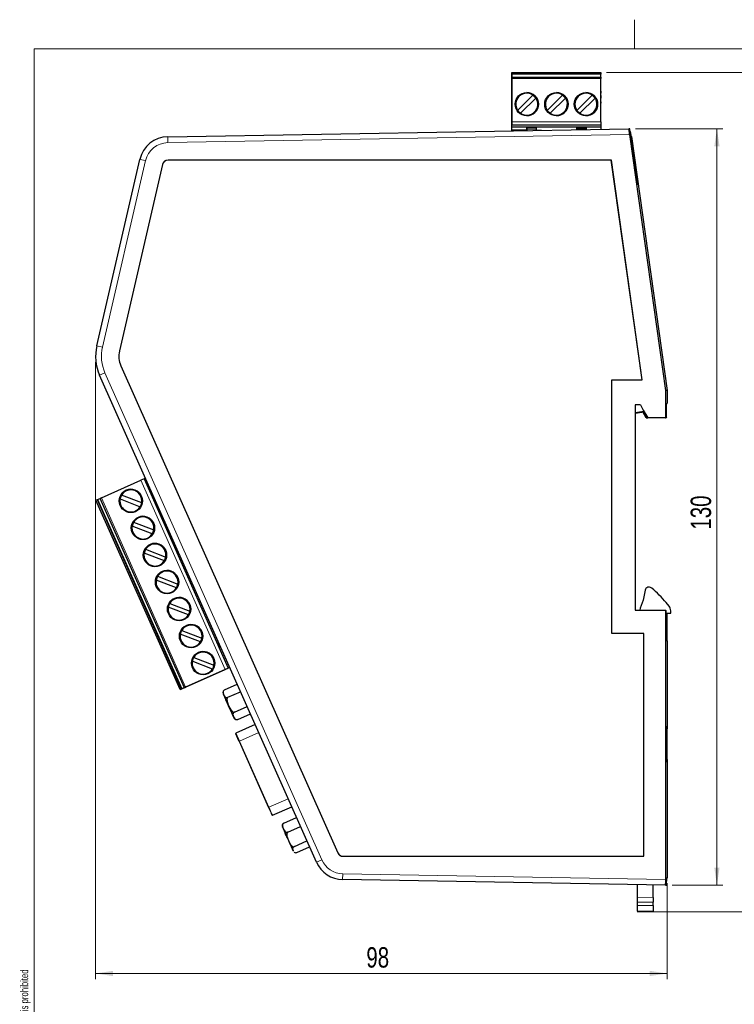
# Model space of a CAD drawing. Header units: millimetres. Extents: x 17 to 414, y 5 to 292.
# Tile 26 of 53: x 17 to 140, y 123 to 292. Entities that reach past the tile are written whole.
import ezdxf

# ---------------------------------------------------------------- set-up
doc = ezdxf.new("R2010")
doc.units = ezdxf.units.MM
doc.styles.add('SLDTEXTSTYLE0', font='TXT', dxfattribs={"width": 0.75})
doc.dimstyles.new('SLDDIMSTYLE0', dxfattribs={"dimtxt": 3.5, "dimasz": 3, "dimexe": 0, "dimexo": 0.0625, "dimgap": 0.875, "dimtad": 1, "dimdec": 1, "dimrnd": 1e-09, "dimzin": 12, "dimdsep": 46, "dimtxsty": 'SLDTEXTSTYLE0', "dimsah": 1, "dimcen": 0.09, "dimadec": 0, "dimazin": 3, "dimtfac": 1, "dimtdec": 1, "dimtofl": 0, "dimtmove": 0, "dimatfit": 3, "dimfxl": 1, "dimfrac": 2, "dimtolj": 1, "dimtzin": 12, "dimarcsym": 0})
doc.dimstyles.new('SLDDIMSTYLE1', dxfattribs={"dimtxt": 3.5, "dimasz": 3, "dimexe": 0, "dimexo": 0.0625, "dimgap": 0.875, "dimtad": 1, "dimdec": 0, "dimrnd": 1e-09, "dimzin": 12, "dimdsep": 46, "dimtxsty": 'SLDTEXTSTYLE0', "dimsah": 1, "dimcen": 0.09, "dimadec": 0, "dimazin": 3, "dimtfac": 1, "dimtofl": 0, "dimtmove": 0, "dimatfit": 3, "dimfxl": 1, "dimfrac": 2, "dimtolj": 1, "dimtzin": 12, "dimarcsym": 0})
doc.dimstyles.new('SLDDIMSTYLE2', dxfattribs={"dimtxt": 3.5, "dimasz": 3, "dimexe": 0, "dimexo": 0.0625, "dimgap": 0.875, "dimtad": 1, "dimdec": 0, "dimrnd": 1e-09, "dimzin": 12, "dimdsep": 46, "dimtxsty": 'SLDTEXTSTYLE0', "dimsah": 1, "dimcen": 0.09, "dimadec": 0, "dimazin": 3, "dimtfac": 1, "dimtdec": 0, "dimtofl": 0, "dimtmove": 0, "dimatfit": 3, "dimfxl": 1, "dimfrac": 2, "dimtolj": 1, "dimtzin": 12, "dimarcsym": 0})

# ---------------------------------------------------------------- blocks, each defined once
blk = doc.blocks.new('_D')
at = {"color": 7, "linetype": 'Continuous', "lineweight": 0}
for p, q in [((118.22, 282.93), (152.23, 282.93)), ((151.23, 138.92), (151.23, 282.93)), ((124.53, 138.92), (152.23, 138.92))]:
    blk.add_line(p, q, dxfattribs=at)
at = {"color": 7, "linetype": 'Continuous', "lineweight": 18}
for points in [[(151.23, 282.93), (150.78, 279.93), (151.68, 279.93)], [(151.23, 138.92), (151.68, 141.92), (150.78, 141.92)]]:
    blk.add_solid(points, dxfattribs=at)
at = {"color": 7, "linetype": 'Continuous', "lineweight": 18, "insert": (146.71, 207.04), "char_height": 3.5, "attachment_point": 1, "rotation": 89.9999, "style": 'SLDTEXTSTYLE0'}
blk.add_mtext('144', dxfattribs=at)
blk = doc.blocks.new('_D_1')
at = {"color": 7, "linetype": 'Continuous', "lineweight": 0}
for p, q in [((123.17, 273.29), (138.16, 273.29)), ((137.16, 143.48), (137.16, 273.29)), ((129.48, 143.48), (138.16, 143.48))]:
    blk.add_line(p, q, dxfattribs=at)
at = {"color": 7, "linetype": 'Continuous', "lineweight": 18}
for points in [[(137.16, 273.29), (136.71, 270.29), (137.61, 270.29)], [(137.16, 143.48), (137.61, 146.48), (136.71, 146.48)]]:
    blk.add_solid(points, dxfattribs=at)
at = {"color": 7, "linetype": 'Continuous', "lineweight": 18, "insert": (132.65, 204.5), "char_height": 3.5, "attachment_point": 1, "rotation": 90, "style": 'SLDTEXTSTYLE0'}
blk.add_mtext('130', dxfattribs=at)
blk = doc.blocks.new('_D_2')
at = {"color": 7, "linetype": 'Continuous', "lineweight": 0}
for p, q in [((30.52, 233.25), (30.52, 127.34)), ((128.63, 143.82), (128.63, 127.34)), ((128.63, 128.34), (30.52, 128.34))]:
    blk.add_line(p, q, dxfattribs=at)
at = {"color": 7, "linetype": 'Continuous', "lineweight": 18}
for points in [[(30.52, 128.34), (33.52, 127.89), (33.52, 128.79)], [(128.63, 128.34), (125.63, 128.79), (125.63, 127.89)]]:
    blk.add_solid(points, dxfattribs=at)
at = {"color": 7, "linetype": 'Continuous', "lineweight": 18, "insert": (76.99, 132.85), "char_height": 3.5, "attachment_point": 1, "style": 'SLDTEXTSTYLE0'}
blk.add_mtext('98', dxfattribs=at)

msp = doc.modelspace()

# ---------------------------------------------------------------- linework, layer by layer
at = {"color": 7, "linetype": 'Continuous', "lineweight": 18}
for p, q in [((123, 287), (123, 292)), ((20, 287), (410, 287)), ((20, 287), (20, 10))]:
    msp.add_line(p, q, dxfattribs=at)
at = {"color": 7, "linetype": 'Continuous', "lineweight": 25}
for p, q in [((101.98, 273.9), (101.98, 282.93)), ((101.98, 282.93), (101.98, 282.93)), ((101.98, 282.93), (101.98, 282.73)), ((101.98, 282.93), (117.22, 282.93)), ((101.98, 282.63), (101.98, 282.73)), ((101.98, 282.63), (101.98, 281.81)), ((117.22, 282.63), (101.98, 282.63)), ((117.22, 282.93), (117.22, 282.73)), ((117.22, 282.73), (117.22, 282.63)), ((117.22, 282.15), (117.22, 282.63)), ((101.98, 281.81), (101.98, 282.15)), ((101.98, 282.12), (101.98, 282.15)), ((101.98, 282.15), (117.22, 282.15)), ((101.98, 282.12), (101.98, 281.92)), ((101.98, 281.92), (101.98, 274.5)), ((117.22, 282.15), (117.22, 282.12)), ((117.22, 282.12), (117.22, 281.92)), ((117.22, 274.5), (117.22, 281.92)), ((117.22, 280.8), (117.22, 280.8)), ((102.95, 276.43), (105.58, 279.06)), ((104.52, 279.39), (104.52, 279.39)), ((106.08, 278.56), (105.58, 279.06)), ((108.03, 276.43), (110.66, 279.06)), ((109.6, 279.39), (109.6, 279.39)), ((111.16, 278.56), (110.66, 279.06)), ((113.11, 276.43), (115.74, 279.06)), ((114.68, 279.39), (114.68, 279.39)), ((116.24, 278.56), (115.74, 279.06)), ((117.22, 279.76), (117.22, 279.42)), ((117.22, 279.3), (117.22, 279.51)), ((117.22, 279.46), (117.22, 279.46)), ((117.22, 279.3), (117.22, 279.42)), ((117.22, 279.01), (117.22, 278.8)), ((117.22, 278.89), (117.22, 279.01)), ((117.22, 278.89), (117.22, 278.55)), ((117.22, 278.85), (117.22, 278.85)), ((106.08, 278.56), (103.45, 275.94)), ((106.08, 278.56), (103.45, 275.94)), ((106.08, 278.56), (106.08, 278.56)), ((111.16, 278.56), (108.53, 275.94)), ((111.16, 278.56), (108.53, 275.94)), ((111.16, 278.56), (111.16, 278.56)), ((116.24, 278.56), (113.61, 275.94)), ((116.24, 278.56), (113.61, 275.94)), ((116.24, 278.56), (116.24, 278.56)), ((117.22, 277.89), (117.22, 277.68)), ((102.95, 276.43), (102.95, 276.43)), ((102.95, 276.43), (103.45, 275.94)), ((103.45, 275.94), (103.45, 275.94)), ((104.52, 275.61), (104.52, 275.61)), ((108.03, 276.43), (108.03, 276.43)), ((108.03, 276.43), (108.53, 275.94)), ((108.53, 275.94), (108.53, 275.94)), ((109.6, 275.61), (109.6, 275.61)), ((113.11, 276.43), (113.11, 276.43)), ((113.11, 276.43), (113.61, 275.94)), ((113.61, 275.94), (113.61, 275.94)), ((114.68, 275.61), (114.68, 275.61)), ((101.98, 273.9), (101.98, 273.9)), ((101.98, 273.9), (101.98, 273.9)), ((101.98, 273.53), (101.98, 273.9)), ((101.98, 273.03), (101.98, 273.9)), ((117.22, 273.9), (101.98, 273.9)), ((117.22, 273.9), (117.22, 273.53)), ((42.9, 271.91), (122.02, 273.29)), ((101.98, 273.53), (101.98, 273.53)), ((101.98, 273.03), (101.98, 273.53)), ((117.22, 273.53), (101.98, 273.53)), ((101.98, 273.03), (101.98, 272.94)), ((101.98, 272.94), (101.98, 273.03)), ((101.98, 273.03), (101.98, 273.03)), ((103.26, 273.03), (101.98, 273.03)), ((104.56, 273.03), (103.26, 273.03)), ((103.26, 273.03), (103.26, 272.96)), ((104.56, 273.53), (104.56, 273.5)), ((104.56, 273.53), (104.56, 273.21)), ((104.56, 273.27), (104.56, 273.5)), ((104.56, 273.27), (104.56, 272.98)), ((104.56, 273.27), (106.16, 273.27)), ((104.56, 272.98), (104.56, 273.21)), ((106.16, 273.53), (106.16, 273.5)), ((106.16, 273.5), (106.16, 273.27)), ((106.16, 273.27), (106.16, 273.01)), ((106.16, 273.03), (107.07, 273.03)), ((113.12, 273.53), (113.12, 273.5)), ((113.12, 273.21), (113.12, 273.53)), ((113.12, 273.27), (113.12, 273.5)), ((113.12, 273.27), (113.12, 273.13)), ((114.72, 273.27), (113.12, 273.27)), ((113.12, 273.13), (113.12, 273.21)), ((114.72, 273.53), (114.72, 273.5)), ((114.72, 273.5), (114.72, 273.27)), ((114.72, 273.27), (114.72, 273.16)), ((117.22, 273.53), (117.22, 273.21)), ((122.04, 273.26), (122.02, 273.29)), ((122.17, 273.29), (122.02, 273.29)), ((122.04, 273.26), (122.19, 273.26)), ((122.12, 272.82), (122.13, 272.76)), ((122.15, 272.29), (128.32, 228.38)), ((122.19, 273.26), (122.17, 273.29)), ((122.33, 272.17), (122.22, 272.3)), ((122.27, 272.83), (122.31, 272.58)), ((122.33, 272.17), (122.34, 272.15)), ((122.34, 272.15), (123.52, 263.79)), ((122.43, 272.03), (122.35, 272.03)), ((122.51, 271.94), (122.4, 272.12)), ((123.59, 263.8), (122.43, 272.03)), ((122.43, 272.03), (122.51, 271.94)), ((122.51, 271.94), (128.63, 228.4)), ((30.73, 236.05), (38.11, 268.03)), ((42.01, 267.13), (34.62, 235.15)), ((42.01, 267.13), (34.63, 235.15)), ((119.03, 267.91), (42.99, 267.91)), ((119.04, 267.91), (42.99, 267.91)), ((119.03, 267.91), (119.04, 267.91)), ((124.34, 230.19), (119.03, 267.91)), ((124.34, 230.18), (119.04, 267.91)), ((123.52, 263.79), (123.59, 263.8)), ((34.86, 232.62), (72.08, 149.04)), ((34.87, 232.62), (72.08, 149.04)), ((68.43, 147.41), (31.22, 230.99)), ((119.13, 186.69), (119.13, 230.19)), ((119.13, 230.19), (119.13, 230.18)), ((119.13, 230.19), (124.34, 230.19)), ((119.13, 186.69), (119.13, 230.18)), ((119.13, 230.18), (124.34, 230.18)), ((124.34, 230.19), (124.34, 230.18)), ((128.63, 228.4), (128.32, 228.38)), ((128.32, 228.38), (128.32, 223.69)), ((128.63, 228.4), (128.63, 226.2)), ((123.13, 225.89), (123.13, 190.69)), ((124.06, 225.89), (123.13, 225.89)), ((123.13, 224.51), (124.65, 224.72)), ((124.06, 225.89), (124.49, 224.97)), ((124.49, 224.97), (125.29, 223.69)), ((128.63, 226.2), (128.36, 225.93)), ((128.36, 225.93), (128.36, 223.73)), ((128.4, 225.98), (128.51, 225.98)), ((128.51, 225.98), (128.61, 226.19)), ((128.51, 223.78), (128.51, 225.98)), ((124.48, 224.7), (124.46, 224.69)), ((124.46, 224.69), (124.46, 224.7)), ((125.04, 223.69), (124.46, 224.69)), ((125.05, 223.72), (124.48, 224.7)), ((124.75, 224.56), (125.06, 223.72)), ((124.9, 224.31), (125.1, 223.78)), ((125.05, 223.72), (125.04, 223.69)), ((125.04, 223.69), (125.29, 223.69)), ((125.06, 223.72), (125.05, 223.72)), ((125.1, 223.78), (125.06, 223.72)), ((125.1, 223.78), (125.24, 223.78)), ((128.32, 223.69), (125.29, 223.69)), ((128.36, 223.73), (128.32, 223.69)), ((128.32, 223.69), (128.47, 223.69)), ((128.36, 223.78), (128.51, 223.78)), ((128.51, 223.78), (128.47, 223.69)), ((31.51, 209.94), (38.29, 212.96)), ((38.84, 213.21), (38.29, 212.96)), ((38.84, 213.21), (39.09, 213.32)), ((38.84, 213.21), (53.3, 180.72)), ((30.77, 209.61), (30.59, 209.53)), ((45.05, 177.05), (30.59, 209.53)), ((30.77, 209.61), (30.86, 209.65)), ((30.86, 209.65), (31.3, 209.85)), ((30.86, 209.65), (45.33, 177.17)), ((31.3, 209.85), (31.32, 209.86)), ((45.76, 177.36), (31.3, 209.85)), ((31.51, 209.94), (31.32, 209.86)), ((34.72, 209.76), (38.19, 208.43)), ((34.97, 210.41), (34.97, 210.41)), ((38.44, 209.08), (34.97, 210.41)), ((38.44, 209.08), (34.97, 210.41)), ((38.31, 210.19), (38.31, 210.19)), ((34.85, 208.65), (34.85, 208.65)), ((38.19, 208.43), (38.19, 208.43)), ((38.44, 209.08), (38.44, 209.08)), ((40.26, 203.79), (36.79, 205.12)), ((37.04, 205.77), (37.04, 205.77)), ((37.04, 205.77), (40.51, 204.44)), ((37.04, 205.77), (40.51, 204.44)), ((40.38, 205.55), (40.38, 205.55)), ((40.51, 204.44), (40.51, 204.44)), ((36.92, 204.01), (36.92, 204.01)), ((40.26, 203.79), (40.26, 203.79)), ((39.1, 201.13), (39.1, 201.13)), ((39.1, 201.13), (42.58, 199.8)), ((39.1, 201.13), (42.58, 199.8)), ((42.32, 199.15), (38.85, 200.48)), ((38.99, 199.37), (38.99, 199.37)), ((42.44, 200.91), (42.44, 200.91)), ((42.58, 199.8), (42.58, 199.8)), ((42.32, 199.15), (42.32, 199.15)), ((41.17, 196.49), (41.17, 196.49)), ((41.17, 196.49), (44.64, 195.16)), ((41.17, 196.49), (44.64, 195.16)), ((44.51, 196.27), (44.51, 196.27)), ((44.39, 194.51), (40.92, 195.84)), ((41.05, 194.73), (41.05, 194.73)), ((44.39, 194.51), (44.39, 194.51)), ((44.64, 195.16), (44.64, 195.16)), ((125.97, 194.43), (125.89, 194.5)), ((124.83, 194.13), (124.49, 192.37)), ((46.46, 189.86), (42.99, 191.2)), ((43.24, 191.85), (43.24, 191.85)), ((43.24, 191.85), (46.71, 190.52)), ((43.24, 191.85), (46.71, 190.52)), ((46.57, 191.63), (46.57, 191.63)), ((123.97, 191.02), (123.91, 190.69)), ((124.49, 192.37), (123.97, 191.02)), ((128.95, 191.36), (128.44, 191.97)), ((43.12, 190.09), (43.12, 190.09)), ((46.46, 189.86), (46.46, 189.86)), ((46.71, 190.52), (46.71, 190.52)), ((123.13, 190.69), (128.32, 190.69)), ((128.32, 190.69), (128.32, 144.48)), ((128.32, 190.69), (128.44, 190.56)), ((128.44, 185.57), (128.44, 190.56)), ((128.44, 190.18), (129.23, 190.19)), ((128.59, 185.69), (128.59, 190.18)), ((129.23, 190.19), (129.23, 190.59)), ((48.52, 185.22), (45.05, 186.56)), ((45.3, 187.21), (45.3, 187.21)), ((45.3, 187.21), (48.77, 185.88)), ((45.3, 187.21), (48.77, 185.88)), ((48.64, 186.99), (48.64, 186.99)), ((48.77, 185.88), (48.77, 185.88)), ((119.13, 186.69), (119.13, 186.69)), ((124.63, 186.69), (119.13, 186.69)), ((124.63, 186.69), (119.13, 186.69)), ((124.63, 186.69), (124.63, 186.69)), ((124.63, 148.45), (124.63, 186.69)), ((124.63, 148.44), (124.63, 186.69)), ((45.19, 185.45), (45.19, 185.45)), ((48.52, 185.22), (48.52, 185.22)), ((128.59, 185.69), (128.44, 185.69)), ((128.44, 185.62), (128.63, 185.62)), ((128.44, 185.57), (128.63, 185.38)), ((128.63, 185.62), (128.59, 185.69)), ((128.63, 185.38), (128.63, 185.62)), ((128.63, 185.38), (128.63, 170.77)), ((47.37, 182.57), (47.37, 182.57)), ((47.37, 182.57), (50.84, 181.24)), ((47.37, 182.57), (50.84, 181.24)), ((50.59, 180.58), (47.12, 181.92)), ((47.25, 180.81), (47.25, 180.81)), ((50.71, 182.34), (50.71, 182.34)), ((50.84, 181.24), (50.84, 181.24)), ((53.55, 180.83), (53.3, 180.72)), ((53.55, 180.83), (53.3, 180.72)), ((53.3, 180.72), (45.05, 177.05)), ((45.97, 177.46), (52.75, 180.48)), ((50.59, 180.58), (50.59, 180.58)), ((52.75, 180.48), (53.3, 180.72)), ((53.3, 180.72), (53.3, 180.72)), ((53.3, 180.72), (53.3, 180.72)), ((45.33, 177.17), (46.08, 177.5)), ((46.08, 177.5), (45.76, 177.36)), ((45.79, 177.37), (45.97, 177.46)), ((52.66, 177), (54.83, 177.96)), ((45.05, 177.05), (45.23, 177.13)), ((45.05, 177.05), (45.05, 177.05)), ((45.33, 177.17), (45.23, 177.13)), ((45.79, 177.37), (45.76, 177.36)), ((53.23, 175.73), (55.39, 176.69)), ((54.35, 173.2), (56.52, 174.16)), ((54.92, 171.93), (57.08, 172.9)), ((57.9, 171.06), (54.59, 169.59)), ((54.92, 171.93), (54.97, 171.96)), ((128.63, 170.77), (128.54, 169.94)), ((128.63, 170.71), (128.54, 169.88)), ((128.62, 170.71), (128.63, 170.71)), ((128.63, 170.71), (128.63, 170.77)), ((128.63, 164.71), (128.63, 170.71)), ((55.12, 168.28), (54.59, 169.48)), ((128.54, 169.94), (128.54, 165.44)), ((128.54, 169.15), (128.57, 168.95)), ((55.16, 168.2), (55.12, 168.28)), ((55.16, 168.2), (60.21, 156.84)), ((128.57, 168.95), (128.54, 168.95)), ((128.57, 166.55), (128.54, 166.48)), ((128.54, 165.54), (128.63, 164.71)), ((128.54, 165.44), (128.63, 164.61)), ((128.62, 164.71), (128.63, 164.71)), ((128.63, 164.61), (128.63, 164.71)), ((128.63, 164.61), (128.63, 144.82)), ((60.25, 156.76), (60.21, 156.84)), ((60.87, 155.49), (64.18, 156.96)), ((62.84, 154.15), (65, 155.11)), ((63.52, 152.61), (65.68, 153.58)), ((64.64, 150.1), (66.8, 151.07)), ((65.07, 149.12), (67.24, 150.09)), ((73, 148.45), (124.63, 148.45)), ((73, 148.44), (124.63, 148.44)), ((124.63, 148.45), (124.63, 148.44)), ((128.33, 143.48), (72.91, 144.45)), ((128.37, 144.01), (128.37, 143.95)), ((128.63, 144.82), (128.39, 144.47)), ((128.51, 143.94), (128.52, 144.19)), ((128.54, 144.65), (128.63, 144.82)), ((123.53, 141.43), (123.53, 143.56)), ((126.23, 141.39), (126.23, 143.52)), ((128.33, 143.48), (128.35, 143.51)), ((128.33, 143.48), (128.48, 143.48)), ((128.5, 143.51), (128.35, 143.51)), ((128.48, 143.48), (128.5, 143.51)), ((123.53, 140.56), (123.53, 141.43)), ((123.53, 140.02), (123.53, 140.56)), ((126.23, 141.39), (126.23, 140.56)), ((126.23, 140.02), (126.23, 140.56)), ((123.53, 139.02), (123.53, 140.02)), ((123.53, 139.02), (123.53, 138.92)), ((123.53, 138.92), (126.13, 138.96)), ((126.23, 138.97), (126.13, 138.96)), ((126.13, 138.96), (126.13, 138.96)), ((126.23, 140.02), (126.23, 139.07)), ((126.23, 139.07), (126.23, 138.97))]:
    msp.add_line(p, q, dxfattribs=at)
at = {"color": 8, "linetype": 'Continuous', "lineweight": 18}
for p, q in [((101.98, 282.73), (117.22, 282.73)), ((117.22, 282.12), (101.98, 282.12)), ((117.22, 281.92), (101.98, 281.92)), ((101.98, 274.5), (117.22, 274.5)), ((122.15, 272.29), (42.92, 270.91)), ((106.16, 273.5), (104.56, 273.5)), ((114.72, 273.5), (113.12, 273.5)), ((122.27, 272.83), (122.12, 272.82)), ((122.31, 272.58), (122.16, 272.58)), ((122.32, 272.49), (122.33, 272.17)), ((122.34, 272.12), (122.4, 272.12)), ((42.92, 270.91), (42.9, 271.91)), ((39.09, 267.81), (31.7, 235.82)), ((39.09, 267.81), (38.11, 268.03)), ((42.01, 267.13), (42.01, 267.13)), ((42.99, 267.91), (42.99, 267.91)), ((31.7, 235.82), (30.73, 236.05)), ((34.63, 235.15), (34.62, 235.15)), ((34.87, 232.62), (34.86, 232.62)), ((32.13, 231.4), (31.22, 230.99)), ((32.13, 231.4), (69.34, 147.82)), ((123.13, 225.84), (123.47, 225.89)), ((123.13, 224.6), (124.59, 224.81)), ((52.75, 180.48), (38.29, 212.96)), ((45.23, 177.13), (30.77, 209.61)), ((31.32, 209.86), (45.79, 177.37)), ((31.51, 209.94), (45.97, 177.46)), ((53.33, 174.26), (53.35, 174.27)), ((55.2, 168.22), (58.51, 169.69)), ((55.2, 168.22), (55.16, 168.2)), ((55.2, 168.22), (60.26, 156.86)), ((128.57, 166.55), (128.54, 166.55)), ((60.26, 156.86), (63.57, 158.33)), ((60.21, 156.84), (60.26, 156.86)), ((72.08, 149.04), (72.08, 149.04)), ((69.34, 147.82), (68.43, 147.41)), ((73, 148.45), (73, 148.44)), ((72.93, 145.45), (72.91, 144.45)), ((72.93, 145.45), (128.32, 144.48)), ((128.37, 144.19), (128.52, 144.19)), ((128.37, 143.95), (128.51, 143.94)), ((128.51, 144.65), (128.54, 144.65)), ((123.53, 141.43), (126.23, 141.39)), ((126.23, 140.56), (123.53, 140.56)), ((123.53, 140.02), (126.23, 140.02)), ((126.23, 139.07), (123.53, 139.02))]:
    msp.add_line(p, q, dxfattribs=at)
at = {"color": 7, "linetype": 'Continuous', "lineweight": 25, "flags": 128}
for points in [[(117.22, 279.53), (117.22, 280.01), (117.22, 280.43), (117.22, 280.7), (117.22, 280.8)], [(117.22, 278.85), (117.22, 278.87), (117.22, 278.94), (117.22, 279.04), (117.22, 279.15), (117.22, 279.27), (117.22, 279.37), (117.22, 279.44), (117.22, 279.46)], [(101.98, 274.5), (101.98, 274.38), (101.98, 274.27), (101.98, 274.16), (101.98, 274.07), (101.98, 274), (101.98, 273.94), (101.98, 273.91), (101.98, 273.9)], [(117.22, 274.5), (117.22, 274.38), (117.22, 274.27), (117.22, 274.16), (117.22, 274.07), (117.22, 274), (117.22, 273.94), (117.22, 273.91), (117.22, 273.9)], [(40.63, 209.81), (40.61, 209.81), (40.58, 209.77), (40.58, 209.69), (40.6, 209.57), (40.64, 209.43), (40.68, 209.34)], [(40.68, 209.34), (40.74, 209.2), (40.82, 209.09), (40.89, 209.01), (40.95, 208.97), (40.98, 208.97), (40.99, 208.99)], [(51.61, 185.15), (51.59, 185.15), (51.56, 185.1), (51.56, 185.02), (51.58, 184.9), (51.62, 184.77), (51.66, 184.67)], [(51.66, 184.67), (51.73, 184.54), (51.8, 184.42), (51.87, 184.34), (51.93, 184.31), (51.96, 184.31), (51.98, 184.32)], [(52.66, 177), (52.58, 176.95), (52.51, 176.89), (52.43, 176.77), (52.39, 176.55), (52.5, 176.17), (52.72, 175.82), (52.91, 175.71), (53.05, 175.69), (53.13, 175.7), (53.23, 175.73)], [(52.66, 177), (52.58, 176.95), (52.51, 176.89), (52.43, 176.77), (52.39, 176.55), (52.5, 176.17), (52.72, 175.82), (52.91, 175.71), (53.05, 175.69), (53.13, 175.7), (53.23, 175.73)], [(52.66, 177), (52.58, 176.95), (52.51, 176.89), (52.43, 176.77), (52.39, 176.55), (52.5, 176.17), (52.72, 175.82), (52.91, 175.71), (53.05, 175.69), (53.13, 175.7), (53.23, 175.73)], [(52.41, 176.34), (52.42, 176.31), (52.49, 176.15), (52.63, 175.83), (52.83, 175.38), (53.07, 174.84), (53.33, 174.26)], [(52.41, 176.34), (52.42, 176.31), (52.49, 176.15), (52.63, 175.83), (52.83, 175.38), (53.07, 174.84), (53.33, 174.26)], [(52.41, 176.34), (52.42, 176.31), (52.49, 176.15), (52.63, 175.83), (52.83, 175.38), (53.07, 174.84), (53.33, 174.26)], [(53.23, 175.73), (53.15, 175.68), (53.09, 175.59), (53.04, 175.4), (53.08, 175.01), (53.35, 174.27)], [(53.23, 175.73), (53.15, 175.68), (53.09, 175.59), (53.04, 175.4), (53.08, 175.01), (53.35, 174.27)], [(53.23, 175.73), (53.15, 175.68), (53.09, 175.59), (53.04, 175.4), (53.08, 175.01), (53.35, 174.27)], [(53.33, 174.26), (53.33, 174.26), (53.15, 174.66), (53, 175), (52.9, 175.23), (52.87, 175.31)], [(53.33, 174.26), (53.33, 174.26), (53.15, 174.66), (53, 175), (52.9, 175.23), (52.87, 175.31)], [(53.8, 173.21), (53.77, 173.29), (53.66, 173.52), (53.51, 173.86), (53.33, 174.26), (53.15, 174.66), (53, 175), (52.9, 175.23), (52.87, 175.31)], [(53.33, 174.26), (53.59, 173.68), (53.83, 173.14), (54.03, 172.69), (54.17, 172.37), (54.25, 172.21), (54.26, 172.19)], [(53.33, 174.26), (53.59, 173.68), (53.83, 173.14), (54.03, 172.69), (54.17, 172.37), (54.25, 172.21), (54.26, 172.19)], [(53.33, 174.26), (53.59, 173.68), (53.83, 173.14), (54.03, 172.69), (54.17, 172.37), (54.25, 172.21), (54.26, 172.19)], [(53.35, 174.27), (53.72, 173.57), (53.98, 173.28), (54.16, 173.19), (54.26, 173.18), (54.35, 173.2)], [(53.35, 174.27), (53.72, 173.57), (53.98, 173.28), (54.16, 173.19), (54.26, 173.18), (54.35, 173.2)], [(53.35, 174.27), (53.72, 173.57), (53.98, 173.28), (54.16, 173.19), (54.26, 173.18), (54.35, 173.2)], [(54.35, 173.2), (54.27, 173.15), (54.2, 173.09), (54.12, 172.97), (54.08, 172.75), (54.19, 172.37), (54.41, 172.03), (54.6, 171.91), (54.74, 171.89), (54.83, 171.9), (54.92, 171.93)], [(54.35, 173.2), (54.27, 173.15), (54.2, 173.09), (54.12, 172.97), (54.08, 172.75), (54.19, 172.37), (54.41, 172.03), (54.6, 171.91), (54.74, 171.89), (54.83, 171.9), (54.92, 171.93)], [(54.35, 173.2), (54.27, 173.15), (54.2, 173.09), (54.12, 172.97), (54.08, 172.75), (54.19, 172.37), (54.41, 172.03), (54.6, 171.91), (54.74, 171.89), (54.83, 171.9), (54.92, 171.93)], [(54.59, 169.48), (54.57, 169.52), (54.58, 169.5), (54.62, 169.4), (54.69, 169.25), (54.78, 169.04), (54.9, 168.78), (55.02, 168.5), (55.16, 168.2)], [(54.59, 169.48), (54.57, 169.52), (54.58, 169.5), (54.62, 169.4), (54.69, 169.25), (54.78, 169.04), (54.9, 168.78), (55.02, 168.5), (55.16, 168.2)], [(54.59, 169.48), (54.57, 169.52), (54.58, 169.5), (54.62, 169.4), (54.69, 169.25), (54.78, 169.04), (54.9, 168.78), (55.02, 168.5), (55.16, 168.2)], [(60.21, 156.84), (60.35, 156.54), (60.47, 156.26), (60.59, 156), (60.68, 155.79), (60.75, 155.64), (60.79, 155.54), (60.8, 155.52), (60.78, 155.56)], [(60.21, 156.84), (60.35, 156.54), (60.47, 156.26), (60.59, 156), (60.68, 155.79), (60.75, 155.64), (60.79, 155.54), (60.8, 155.52), (60.78, 155.56)], [(60.21, 156.84), (60.35, 156.54), (60.47, 156.26), (60.59, 156), (60.68, 155.79), (60.75, 155.64), (60.79, 155.54), (60.8, 155.52), (60.78, 155.56)], [(62.84, 154.15), (62.76, 154.1), (62.69, 154.03), (62.61, 153.9), (62.59, 153.65), (62.74, 153.18), (62.98, 152.76), (63.19, 152.61), (63.34, 152.58), (63.43, 152.59), (63.52, 152.61)], [(62.84, 154.15), (62.76, 154.1), (62.69, 154.03), (62.61, 153.9), (62.59, 153.65), (62.74, 153.18), (62.98, 152.76), (63.19, 152.61), (63.34, 152.58), (63.43, 152.59), (63.52, 152.61)], [(62.84, 154.15), (62.76, 154.1), (62.69, 154.03), (62.61, 153.9), (62.59, 153.65), (62.74, 153.18), (62.98, 152.76), (63.19, 152.61), (63.34, 152.58), (63.43, 152.59), (63.52, 152.61)], [(62.57, 153.51), (62.61, 153.43), (62.71, 153.19), (62.88, 152.82), (63.1, 152.32), (63.35, 151.76), (63.61, 151.17)], [(62.57, 153.51), (62.61, 153.43), (62.71, 153.19), (62.88, 152.82), (63.1, 152.32), (63.35, 151.76), (63.61, 151.17)], [(62.57, 153.51), (62.61, 153.43), (62.71, 153.19), (62.88, 152.82), (63.1, 152.32), (63.35, 151.76), (63.61, 151.17)], [(63.41, 151.63), (63.27, 151.95), (63.13, 152.26), (63.05, 152.44), (63.03, 152.48)], [(63.41, 151.63), (63.27, 151.95), (63.13, 152.26), (63.05, 152.44), (63.03, 152.48)], [(63.41, 151.63), (63.27, 151.95), (63.13, 152.26), (63.05, 152.44), (63.03, 152.48)], [(63.52, 152.61), (63.44, 152.56), (63.38, 152.48), (63.33, 152.29), (63.37, 151.9), (63.64, 151.16)], [(63.52, 152.61), (63.44, 152.56), (63.38, 152.48), (63.33, 152.29), (63.37, 151.9), (63.64, 151.16)], [(63.52, 152.61), (63.44, 152.56), (63.38, 152.48), (63.33, 152.29), (63.37, 151.9), (63.64, 151.16)], [(63.61, 151.17), (63.87, 150.6), (64.09, 150.1), (64.27, 149.7), (64.38, 149.45), (64.42, 149.36), (64.42, 149.36)], [(63.61, 151.17), (63.87, 150.6), (64.09, 150.1), (64.27, 149.7), (64.38, 149.45), (64.42, 149.36), (64.42, 149.36)], [(63.61, 151.17), (63.87, 150.6), (64.09, 150.1), (64.27, 149.7), (64.38, 149.45), (64.42, 149.36), (64.42, 149.36)], [(63.64, 151.16), (64, 150.47), (64.27, 150.18), (64.44, 150.09), (64.54, 150.08), (64.64, 150.1)], [(63.64, 151.16), (64, 150.47), (64.27, 150.18), (64.44, 150.09), (64.54, 150.08), (64.64, 150.1)], [(63.64, 151.16), (64, 150.47), (64.27, 150.18), (64.44, 150.09), (64.54, 150.08), (64.64, 150.1)], [(64.64, 150.1), (64.55, 150.06), (64.48, 150), (64.39, 149.9), (64.34, 149.72), (64.41, 149.42), (64.45, 149.35)], [(64.64, 150.1), (64.55, 150.06), (64.48, 150), (64.39, 149.9), (64.34, 149.72), (64.41, 149.42), (64.45, 149.35)], [(64.64, 150.1), (64.55, 150.06), (64.48, 150), (64.39, 149.9), (64.34, 149.72), (64.41, 149.42), (64.45, 149.35)], [(64.62, 149.13), (64.64, 149.12), (64.68, 149.1)], [(64.62, 149.13), (64.64, 149.12), (64.68, 149.1)], [(64.62, 149.13), (64.64, 149.12), (64.68, 149.1)]]:
    msp.add_lwpolyline(points, dxfattribs=at)
at = {"color": 8, "linetype": 'Continuous', "lineweight": 18, "flags": 128}
for points in [[(54.59, 169.59), (54.6, 169.56), (54.65, 169.47), (54.72, 169.31), (54.82, 169.09), (54.93, 168.82), (55.06, 168.53), (55.2, 168.22)], [(54.59, 169.59), (54.6, 169.56), (54.65, 169.47), (54.72, 169.31), (54.82, 169.09), (54.93, 168.82), (55.06, 168.53), (55.2, 168.22)], [(54.59, 169.59), (54.6, 169.56), (54.65, 169.47), (54.72, 169.31), (54.82, 169.09), (54.93, 168.82), (55.06, 168.53), (55.2, 168.22)], [(60.26, 156.86), (60.4, 156.55), (60.53, 156.26), (60.65, 155.99), (60.74, 155.78), (60.81, 155.61), (60.86, 155.52), (60.87, 155.49)], [(60.26, 156.86), (60.4, 156.55), (60.53, 156.26), (60.65, 155.99), (60.74, 155.78), (60.81, 155.61), (60.86, 155.52), (60.87, 155.49)], [(60.26, 156.86), (60.4, 156.55), (60.53, 156.26), (60.65, 155.99), (60.74, 155.78), (60.81, 155.61), (60.86, 155.52), (60.87, 155.49)]]:
    msp.add_lwpolyline(points, dxfattribs=at)
at = {"color": 7, "linetype": 'Continuous', "lineweight": 25}
for centre in [(104.52, 277.5), (109.6, 277.5), (114.68, 277.5), (36.58, 209.42), (38.65, 204.78), (40.71, 200.14), (42.78, 195.5), (44.85, 190.86), (46.91, 186.22), (48.98, 181.58)]:
    msp.add_circle(centre, 2, dxfattribs=at)
for centre, radius, start, end in [((104.52, 277.5), 1.89, 134.9999, 214.3365), ((104.52, 277.5), 1.89, 134.9999, 269.9999), ((104.52, 277.5), 1.89, 55.6634, 134.9999), ((104.52, 277.5), 1.89, 89.9999, 134.9999), ((104.52, 277.5), 2, 359.9999, 89.9999), ((109.6, 277.5), 1.89, 89.9999, 269.9999), ((109.6, 277.5), 1.89, 134.9999, 214.3365), ((109.6, 277.5), 1.89, 55.6634, 134.9999), ((109.6, 277.5), 2, 359.9999, 89.9999), ((114.68, 277.5), 1.89, 89.9999, 269.9999), ((114.68, 277.5), 1.89, 134.9999, 214.3365), ((114.68, 277.5), 1.89, 55.6634, 134.9999), ((114.68, 277.5), 2, 359.9999, 89.9999), ((104.52, 277.5), 2, 269.9999, 359.9999), ((104.52, 277.5), 1.89, 314.9999, 34.3365), ((109.6, 277.5), 2, 269.9999, 359.9999), ((109.6, 277.5), 1.89, 314.9999, 34.3365), ((114.68, 277.5), 2, 269.9999, 359.9999), ((114.68, 277.5), 1.89, 314.9999, 34.3365), ((104.52, 277.5), 1.89, 235.6634, 314.9999), ((109.6, 277.5), 1.89, 235.6634, 314.9999), ((114.68, 277.5), 1.89, 235.6634, 314.9999), ((42.99, 266.91), 5, 91, 167), ((42.99, 266.91), 1, 90, 167), ((42.99, 266.91), 1.01, 90, 167), ((38.52, 234.25), 8, 167, 204), ((38.52, 234.25), 4, 167, 204), ((38.52, 234.25), 4.01, 167, 204), ((36.58, 209.42), 2, 113.9999, 203.9999), ((36.58, 209.42), 1.89, 349.6634, 148.3365), ((36.58, 209.42), 2, 23.9999, 113.9999), ((36.58, 209.42), 1.89, 169.6634, 328.3365), ((36.58, 209.42), 1.89, 148.3365, 169.6634), ((36.58, 209.42), 1.89, 203.9999, 23.9999), ((36.58, 209.42), 1.89, 328.3365, 349.6634), ((38.65, 204.78), 2, 113.9999, 203.9999), ((38.65, 204.78), 1.89, 349.6634, 148.3365), ((38.65, 204.78), 2, 23.9999, 113.9999), ((38.65, 204.78), 1.89, 169.6634, 328.3365), ((38.65, 204.78), 1.89, 148.3365, 169.6634), ((38.65, 204.78), 1.89, 203.9999, 23.9999), ((38.65, 204.78), 1.89, 328.3365, 349.6634), ((40.71, 200.14), 2, 113.9999, 203.9999), ((40.71, 200.14), 1.89, 148.3365, 169.6634), ((40.71, 200.14), 1.89, 349.6634, 148.3365), ((40.71, 200.14), 2, 23.9999, 113.9999), ((40.71, 200.14), 1.89, 169.6634, 328.3365), ((40.71, 200.14), 1.89, 203.9999, 23.9999), ((40.71, 200.14), 1.89, 328.3365, 349.6634), ((42.78, 195.5), 2, 113.9999, 203.9999), ((42.78, 195.5), 1.89, 148.3365, 169.6634), ((42.78, 195.5), 1.89, 203.9999, 23.9999), ((42.78, 195.5), 1.89, 349.6634, 148.3365), ((42.78, 195.5), 2, 23.9999, 113.9999), ((42.78, 195.5), 1.89, 169.6634, 328.3365), ((42.78, 195.5), 1.89, 328.3365, 349.6634), ((125.47, 194), 0.65, 50, 169), ((115.49, 181.49), 16.65, 38.9921, 51.0079), ((44.85, 190.86), 2, 113.9999, 203.9999), ((44.85, 190.86), 1.89, 349.6634, 148.3365), ((44.85, 190.86), 2, 23.9999, 113.9999), ((44.85, 190.86), 1.89, 169.6634, 328.3365), ((44.85, 190.86), 1.89, 148.3365, 169.6634), ((44.85, 190.86), 1.89, 203.9999, 23.9999), ((128.03, 190.59), 1.2, 0, 40), ((44.85, 190.86), 1.89, 328.3365, 349.6634), ((46.91, 186.22), 2, 113.9999, 203.9999), ((46.91, 186.22), 1.89, 349.6634, 148.3365), ((46.91, 186.22), 2, 23.9999, 113.9999), ((46.91, 186.22), 1.89, 169.6634, 328.3365), ((46.91, 186.22), 1.89, 148.3365, 169.6634), ((46.91, 186.22), 1.89, 203.9999, 23.9999), ((46.91, 186.22), 1.89, 328.3365, 349.6634), ((48.98, 181.58), 2, 113.9999, 203.9999), ((48.98, 181.58), 1.89, 148.3365, 169.6634), ((48.98, 181.58), 1.89, 349.6634, 148.3365), ((48.98, 181.58), 2, 23.9999, 113.9999), ((48.98, 181.58), 1.89, 169.6634, 328.3365), ((48.98, 181.58), 1.89, 203.9999, 23.9999), ((48.98, 181.58), 1.89, 328.3365, 349.6634), ((52.87, 176.54), 0.5, 153.3979, 203.9999), ((54.71, 172.39), 0.5, 203.9999, 255.5368), ((54.61, 169.54), 0.05, 113.9999, 203.9999), ((60.85, 155.54), 0.05, 203.9999, 293.9999), ((63.03, 153.71), 0.5, 160.8089, 203.9999), ((62.98, 153.74), 0.425, 109.252, 163.1837), ((64.86, 149.48), 0.416, 228.7008, 301.2455), ((73, 149.45), 1.01, 204, 270), ((73, 149.45), 1, 204, 270), ((73, 149.45), 5, 204, 269)]:
    msp.add_arc(centre, radius, start, end, dxfattribs=at)
at = {"color": 8, "linetype": 'Continuous', "lineweight": 18}
for centre, radius, start, end in [((42.99, 266.91), 4, 91, 167), ((38.52, 234.25), 7, 167, 204), ((73, 149.45), 4, 204, 269)]:
    msp.add_arc(centre, radius, start, end, dxfattribs=at)
at = {"color": 7, "linetype": 'Continuous', "lineweight": 25}
for centre, major_axis, ratio, start_param, end_param in [((122.16, 272.29), (-0.14, 0.998), 0.017325, 6.281057, 7.851854), ((122.31, 271.29), (-0.28, 2), 0.017325, 5.582926, 6.108474), ((121.94, 274.29), (-0.28, 2), 0.017325, 2.441333, 3.113285), ((122.46, 271.3), (-0.28, 2), 0.017325, 5.582926, 6.108474), ((122.12, 274.11), (-0.28, 2), 0.017325, 2.441333, 2.515679), ((122.12, 274.11), (-0.28, 2), 0.017285, 2.515377, 3.104256), ((128.57, 167.75), (0, 1.2), 0.017455, 3.193953, 6.241973), ((128.33, 144.48), (0, 1), 0.017452, 1.570492, 3.141288), ((128.34, 145.48), (0, 2), 0.017452, 3.313871, 3.83942), ((128.39, 142.47), (0, 2), 0.017452, 0.025875, 0.697827), ((128.49, 145.48), (0, 2), 0.017452, 3.313871, 3.83942), ((128.54, 142.66), (0, 2), 0.017452, 0.034602, 0.697827)]:
    msp.add_ellipse(centre, major_axis=major_axis, ratio=ratio, start_param=start_param, end_param=end_param, dxfattribs=at)

# ---------------------------------------------------------------- texts
at = {"color": 7, "linetype": 'Continuous', "lineweight": 0, "insert": (17.63, 10.52), "char_height": 1.32292, "attachment_point": 1, "rotation": 90, "style": 'SLDTEXTSTYLE0'}
msp.add_mtext('The information contained in this drawing is the sole property of HMS Industrial Networks AB. Any reproduction in part or whole whitout the written permission of HMS Industrial Networks AB is prohibited', dxfattribs=at)

# ---------------------------------------------------------------- dimensions: what is measured, and where the dimension line sits
at = {"color": 7, "linetype": 'Continuous', "lineweight": 18}
for base, p1, p2, angle, dimstyle, picture, middle in [((151.23, 282.93), (123.53, 138.92), (117.22, 282.93), 89.9999, 'SLDDIMSTYLE0', '_D', (151.23, 210.92)), ((137.16, 273.29), (128.48, 143.48), (122.17, 273.29), 90, 'SLDDIMSTYLE1', '_D_1', (137.16, 208.38))]:
    dim = msp.add_linear_dim(base=base, p1=p1, p2=p2, angle=angle, dimstyle=dimstyle, dxfattribs=at)
    dim.commit()
    dim.dimension.update_dxf_attribs({"geometry": picture, "text_midpoint": middle, "dimtype": 160})
dim = msp.add_linear_dim(base=(30.52, 128.34), p1=(128.63, 144.82), p2=(30.52, 234.25), dimstyle='SLDDIMSTYLE2', dxfattribs=at)
dim.commit()
dim.dimension.update_dxf_attribs({"geometry": '_D_2', "text_midpoint": (79.58, 128.34), "dimtype": 160})

doc.saveas('drawing.dxf')
